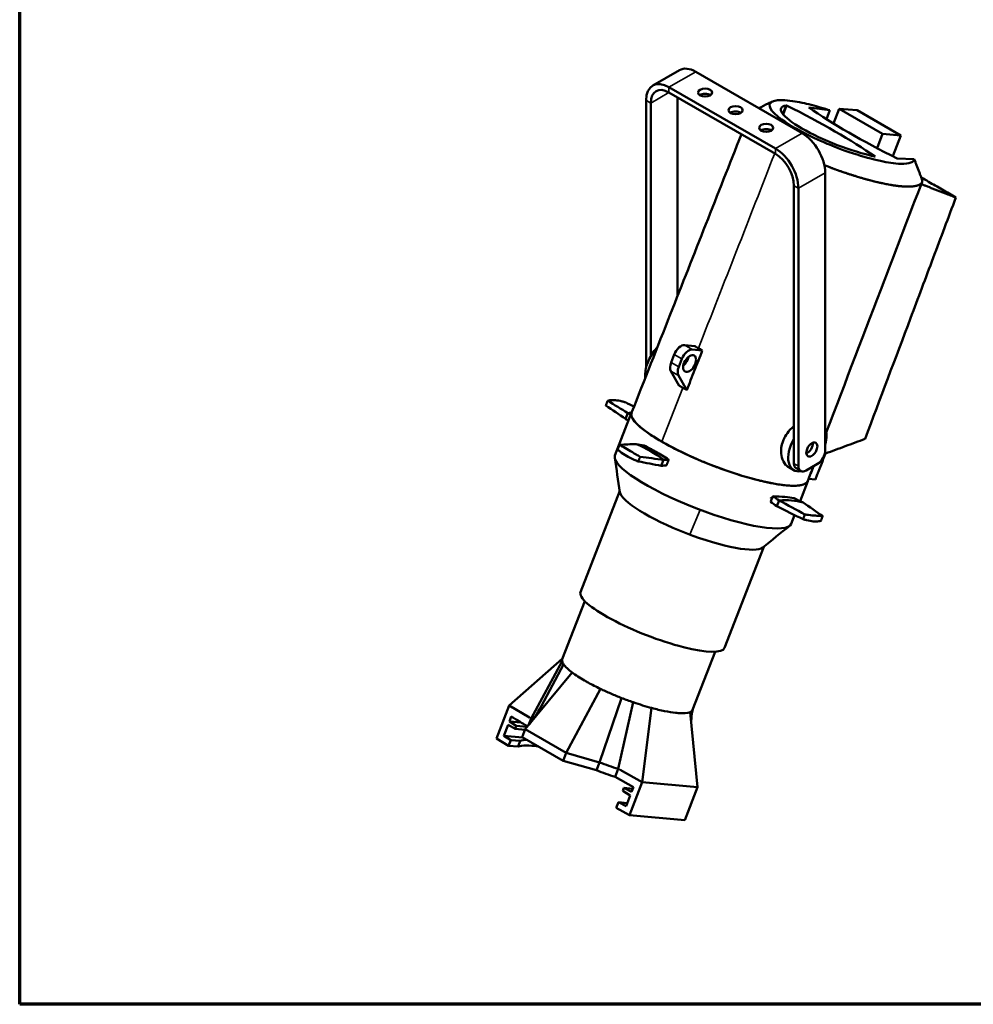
# Model space of a CAD drawing. Header units: millimetres. Extents: x 20 to 2980, y 20 to 2980.
# Tile 1 of 12: x 20 to 903, y 20 to 932. Entities that reach past the tile are written whole.
import ezdxf

# ---------------------------------------------------------------- set-up
doc = ezdxf.new("R2010")
doc.units = ezdxf.units.MM
for name, color, linetype, lineweight in [('Border (ISO)', 7, 'Continuous', 70), ('Visible (ISO)', 7, 'Continuous', 50), ('Visible Narrow (ISO)', 7, 'Continuous', 35)]:
    doc.layers.add(name, color=color, linetype=linetype, lineweight=lineweight)

# ---------------------------------------------------------------- blocks, each defined once
blk = doc.blocks.new('Borders Chauvet')
at = {"layer": 'Border (ISO)'}
for p, q in [((20, 20), (20, 2980)), ((2980, 20), (20, 20))]:
    blk.add_line(p, q, dxfattribs=at)

msp = doc.modelspace()

# ---------------------------------------------------------------- linework, layer by layer
at = {"layer": 'Visible (ISO)'}
for p, q in [((630.9, 885.24), (606.16, 870.95)), ((744.55, 826.8), (645.9, 883.75)), ((719.8, 812.51), (621.16, 869.46)), ((621.16, 864.56), (719.8, 807.61)), ((628.93, 675.61), (628.93, 860.07)), ((599.94, 857.22), (599.94, 609.91)), ((604.19, 620.16), (604.19, 854.77)), ((729.64, 852.49), (726.58, 844.59)), ((730.07, 852.48), (726.86, 844.23)), ((729.64, 852.49), (730.07, 852.48)), ((770.03, 848), (750.51, 850.65)), ((773.32, 835.86), (778.62, 849.53)), ((778.62, 849.53), (818.96, 826.23)), ((795.38, 848.03), (778.62, 849.53)), ((770.04, 848), (766.88, 839.86)), ((835.73, 824.74), (795.38, 848.03)), ((813.8, 812.93), (818.96, 826.23)), ((818.96, 826.23), (835.73, 824.74)), ((828.25, 805.46), (835.73, 824.74)), ((811.42, 805.28), (811.94, 805.21)), ((848.19, 802.88), (832.39, 803.38)), ((765.76, 532.86), (765.76, 790.06)), ((736.77, 778.22), (736.77, 521.02)), ((741.01, 518.57), (741.01, 775.77)), ((635.68, 630.53), (644.95, 629.7)), ((626.02, 621.96), (623.07, 614.36)), ((652.02, 625.61), (642.75, 626.44)), ((633.09, 617.88), (630.14, 610.28)), ((622.85, 606.55), (630.55, 592.92)), ((629.92, 602.46), (637.62, 588.84)), ((586.52, 567.99), (571.15, 528.39)), ((583.01, 567.61), (580.96, 562.14)), ((616.22, 524.21), (614.03, 518.79)), ((748.08, 514.49), (758.69, 520.62)), ((736.73, 514.69), (732.08, 517.37)), ((738.84, 516.45), (743.08, 514)), ((749.61, 504.55), (742.45, 486.1)), ((750.4, 506.6), (756.71, 506.1)), ((575.54, 495.48), (539.21, 401.82)), ((715.43, 488.53), (715.71, 489.26)), ((715.43, 488.53), (716.32, 488.01)), ((715.71, 489.26), (716.62, 488.73)), ((721.04, 481.24), (723.23, 486.7)), ((737.43, 473.14), (734.3, 465.09)), ((708.86, 443.75), (672.52, 350.1)), ((522.34, 339.7), (543.18, 393.41)), ((643.07, 292.86), (663.91, 346.57)), ((473.3, 296.78), (522.2, 339.96)), ((493.53, 284.63), (522.23, 337.77)), ((503.12, 296.6), (523.59, 334.87)), ((488.02, 274.8), (531.57, 327.27)), ((526.05, 252.85), (557.68, 312.18)), ((556.92, 244.11), (577.32, 303.7)), ((461.45, 266.24), (473.3, 296.78)), ((473.3, 296.78), (492.06, 285.52)), ((574.19, 238.07), (588.13, 299.72)), ((596.34, 225.75), (605.1, 294.45)), ((473.39, 281.99), (475.16, 286.56)), ((491.2, 278.64), (493.53, 284.63)), ((647.65, 221.16), (640.65, 290.69)), ((468.27, 268.79), (472.15, 278.81)), ((472.15, 278.81), (478.66, 275.19)), ((473.39, 281.99), (484.4, 281)), ((479.72, 277.92), (473.39, 281.99)), ((478.66, 275.19), (479.72, 277.92)), ((478.66, 275.19), (487.85, 274.36)), ((479.72, 277.92), (489.86, 277.01)), ((485.15, 267.41), (488.02, 274.8)), ((488.02, 274.8), (526.05, 252.85)), ((461.45, 266.24), (472.59, 259.55)), ((485.43, 267.25), (468.27, 268.79)), ((474.59, 264.71), (468.27, 268.79)), ((472.59, 259.55), (474.59, 264.71)), ((483.39, 263.92), (474.59, 264.71)), ((485.15, 267.41), (523.18, 245.46)), ((481.39, 258.76), (472.59, 259.55)), ((483.39, 263.92), (481.39, 258.76)), ((523.18, 245.46), (526.05, 252.85)), ((526.05, 252.85), (556.92, 244.11)), ((523.18, 245.46), (554.05, 236.72)), ((554.05, 236.72), (556.92, 244.11)), ((562.34, 242.1), (562.34, 242.1)), ((571.32, 230.68), (574.19, 238.07)), ((572.65, 238.56), (572.65, 238.56)), ((575.8, 237.17), (596.34, 225.75)), ((571.32, 230.68), (588.3, 221.24)), ((579.42, 220.36), (578.36, 217.62)), ((586.53, 216.68), (579.42, 220.36)), ((587.67, 219.62), (579.42, 220.36)), ((584.49, 195.2), (596.34, 225.75)), ((588.3, 221.24), (586.53, 216.68)), ((596.34, 225.75), (647.65, 221.16)), ((635.8, 190.62), (647.65, 221.16)), ((578.36, 217.62), (585.29, 213.49)), ((585.29, 213.49), (581.39, 203.43)), ((574.29, 207.13), (572.29, 201.99)), ((584.49, 195.2), (572.29, 201.99)), ((581.39, 203.43), (574.29, 207.13)), ((574.29, 207.13), (582.54, 206.4)), ((635.8, 190.62), (584.49, 195.2))]:
    msp.add_line(p, q, dxfattribs=at)
for centre, major_axis, ratio, start_param, end_param in [((645.9, 859.26), (-15, 25.98), 0.57735, 5.497787, 6.283185), ((621.16, 844.97), (-15, 25.98), 0.57735, 5.497787, 7.068583), ((621.16, 844.97), (-12, 20.78), 0.57735, 5.497787, 7.068583), ((654.57, 859.56), (-6.5, 0), 0.57735, 3.852754, 5.572024), ((781.23, 827.93), (-56.32, 21.85), 0.211325, 5.944646, 8.499489), ((608.68, 843.34), (-252.95, 98.14), 0.211325, 3.865439, 4.29551), ((953.78, 812.52), (-252.95, 98.14), 0.211325, 0.723846, 1.153918), ((682.85, 843.23), (-6.5, 0), 0.57735, 3.852754, 5.572024), ((711.14, 826.9), (-6.5, 0), 0.57735, 3.852754, 5.572024), ((744.55, 802.31), (-15, 25.98), 0.57735, 3.926991, 5.497787), ((719.8, 788.02), (-15, 25.98), 0.57735, 3.926991, 5.497787), ((719.8, 788.02), (12, -20.78), 0.57735, 0.785398, 2.356194), ((632.15, 621.41), (5, 8.66), 0.57735, 0.261799, 1.832596), ((616.65, 612.88), (12.5, 21.65), 0.57735, 1.155137, 2.49255), ((639.22, 617.33), (5, 8.66), 0.57735, 0.261799, 1.832596), ((629.2, 613.81), (-5, -8.66), 0.57735, 4.974188, 5.955045), ((633.18, 617.55), (-4.25, -7.36), 0.57735, 0.982505, 2.159087), ((636.27, 609.73), (-5, -8.66), 0.57735, 4.974188, 5.955045), ((710, 660.77), (679.74, -453.38), 0.188456, 4.620695, 4.64794), ((625.61, 355.82), (685.35, -457.12), 0.188456, 1.757547, 1.784596), ((645.94, 368.91), (887.82, -462.93), 0.156621, 1.716498, 1.725347), ((668.09, 536.34), (-81.58, 31.65), 0.211325, 6.271252, 9.187933), ((536.97, 419.46), (81.25, 140.73), 0.57735, 0.340395, 0.373124), ((471.01, 448.37), (-683.58, 346.2), 0.205236, 4.648148, 4.652261), ((297.86, 570.53), (715.87, -477.48), 0.188456, 1.289535, 1.289537), ((846.99, 603.58), (-710.46, 359.82), 0.205236, 1.292723, 1.292725), ((603.78, 725.34), (-679.37, 344.07), 0.205236, 1.640953, 1.645001), ((749.23, 536.34), (12.5, 21.65), 0.57735, 5.135046, 5.860528), ((592.74, 394.32), (566.9, 26.96), 0.254672, 1.562153, 1.589316), ((722.72, 357.85), (-647.22, 111.29), 0.245145, 4.959646, 4.959648), ((502.43, 398.7), (-618.89, 106.42), 0.245145, 4.599266, 4.611418), ((546.36, 384.43), (14.46, 161.86), 0.788675, 5.820982, 6.042972), ((749.23, 536.34), (-12.5, -21.65), 0.57735, 4.709516, 6.746202), ((749.14, 536.33), (3.62, 6.28), 0.57735, 3.766709, 5.658069), ((758.69, 528.78), (5, 8.66), 0.57735, 3.926991, 5.497787), ((652.73, 496.74), (81.58, -31.65), 0.211325, 3.141593, 6.283185), ((759.21, 650.25), (799.3, -124.86), 0.190466, 4.532316, 4.559562), ((671.51, 359.09), (805.91, -125.9), 0.190466, 1.669169, 1.696218), ((524.84, 375.93), (-393.44, -53.45), 0.35303, 4.418201, 4.430326), ((288.75, 422.22), (841.79, -131.5), 0.190466, 1.201157, 1.201158), ((743.84, 525.11), (-5, -8.66), 0.57735, 5.497787, 6.283185), ((654.61, 663.27), (-391.02, -53.12), 0.35303, 1.419018, 1.431289), ((792.86, 672.11), (-408.91, -55.55), 0.35303, 1.070788, 1.070789), ((748.08, 522.66), (-5, -8.66), 0.57735, 5.497787, 7.068583), ((668.09, 536.34), (81.58, -31.65), 0.211325, 6.197574, 6.267327), ((642.53, 470.46), (66.66, -25.86), 0.211325, 3.261885, 6.162253), ((819.9, 601.65), (478.55, -333.4), 0.266346, 4.679091, 4.691335), ((663.21, 523.75), (81.58, -31.65), 0.211325, 5.49058, 5.507575), ((687.35, 324.66), (475.6, -331.35), 0.266346, 1.680028, 1.692179), ((677.12, 338.55), (81.25, 140.73), 0.57735, 0.150475, 0.372465), ((515.82, 440.02), (497.37, -346.51), 0.266346, 1.331797, 1.331799), ((568.64, 390.34), (-885.85, 467.95), 0.157775, 4.593581, 4.620744), ((742.72, 308.71), (681.64, -351.14), 0.206673, 1.673136, 1.685261), ((587.99, 400.93), (-687.75, 451.03), 0.1911, 4.581108, 4.608157), ((916.74, 188.79), (-718.38, 471.11), 0.1911, 5.076168, 5.076169), ((1078.36, 471.87), (-932.94, 492.83), 0.157775, 1.262339, 1.26234), ((652.64, 695.33), (-893.17, 471.82), 0.157775, 1.730351, 1.757482), ((605.87, 375.96), (-66.66, 25.86), 0.211325, 0, 3.141593), ((560.48, 258.97), (-66.85, 25.94), 0.211325, 0.019295, 0.187638), ((549.97, 231.91), (70.25, -29.03), 0.226342, 2.696022, 2.897381), ((548.62, 228.43), (-70.85, 27.49), 0.211325, 5.548037, 6.034047), ((560.48, 258.97), (66.85, -25.94), 0.211325, 4.741186, 5.000062), ((557.61, 251.58), (66.85, -25.94), 0.211325, 4.741186, 5.000062)]:
    msp.add_ellipse(centre, major_axis=major_axis, ratio=ratio, start_param=start_param, end_param=end_param, dxfattribs=at)
for centre, major_axis in [((654.57, 864.46), (-6.5, 0)), ((682.85, 848.13), (-6.5, 0)), ((711.14, 831.8), (-6.5, 0)), ((640.25, 613.47), (4.25, 7.36)), ((753.38, 533.88), (3.62, 6.28))]:
    msp.add_ellipse(centre, major_axis=major_axis, ratio=0.57735, dxfattribs=at)
for points, knots in [([(848.19, 802.88), (848.18, 802.42), (847.88, 801.56), (846.91, 800.52), (846.32, 800.03), (842.99, 798.7), (839.81, 798.33), (830.09, 798.64), (823.5, 799.68), (809.31, 802.75), (800.82, 805.1), (781.31, 811.52), (772.66, 815), (759.16, 820.64), (751.99, 824.05), (739.87, 830.31), (734.23, 833.58), (726.29, 838.82), (721.53, 842.17), (715.82, 848.15), (713.77, 851.07), (714.81, 855.32), (716.88, 856.57), (723.58, 857.59), (728.36, 857.61), (741.42, 855.74), (747.31, 854.44), (756.17, 852.19), (758.96, 851.4), (764.11, 849.89), (768.04, 848.67), (770.04, 848)], [-17.303126, -17.303126, -17.303126, -17.303126, -16.703393, -16.703393, -16.288158, -16.288158, -15.491308, -15.491308, -14.442726, -14.442726, -13.239457, -13.239457, -11.782958, -11.782958, -9.362319, -9.362319, -6.742791, -6.742791, -4.927828, -4.927828, -3.678086, -3.678086, -2.679806, -2.679806, -1.809678, -1.809678, -1.096257, -1.096257, -0.64398, -0.64398, -0.000634, -0.000634, -0.000634, -0.000634]), ([(704.45, 849.95), (707.18, 851.44), (710.04, 853), (714.38, 855.07), (715.84, 855.71), (717.31, 856.3)], [0.808983, 0.808983, 0.808983, 0.808983, 1.77298, 1.77298, 2.252401, 2.252401, 2.252401, 2.252401]), ([(586.53, 568.01), (598.48, 598.32), (610.42, 628.63), (644.29, 714.59), (666.22, 770.24), (688.15, 825.88)], [0, 0, 0, 0, 10, 10, 28.358139, 28.358139, 28.358139, 28.358139]), ([(848.19, 802.88), (848.39, 802.41), (848.56, 801.97), (848.89, 801.09), (849.06, 800.61), (849.66, 799), (849.72, 798.89), (851.14, 795.16), (851.91, 793.14), (853.06, 790.13), (853.43, 789.14), (854.51, 786.35), (854.66, 785.94), (854.94, 785.2)], [0.000088, 0.000088, 0.000088, 0.000088, 0.160497, 0.160497, 0.288767, 0.288767, 0.514413, 0.514413, 0.781167, 0.781167, 0.911829, 0.911829, 1.15073, 1.15073, 1.15073, 1.15073]), ([(764.93, 797.34), (765.47, 797.12), (766.02, 796.9), (766.56, 796.69), (767.22, 796.43), (767.88, 796.17), (768.55, 795.91), (768.92, 795.76), (769.3, 795.62), (769.67, 795.47), (769.72, 795.45), (769.77, 795.43), (769.82, 795.41), (769.86, 795.4), (769.9, 795.38), (769.94, 795.37), (770.88, 795.01), (771.82, 794.65), (772.76, 794.3), (772.8, 794.28), (772.84, 794.27), (772.88, 794.25), (773.43, 794.05), (773.98, 793.84), (774.53, 793.64), (774.8, 793.53), (775.08, 793.43), (775.36, 793.33), (775.64, 793.23), (775.92, 793.12), (776.2, 793.02), (776.25, 793), (776.29, 792.99), (776.33, 792.97), (777.44, 792.57), (778.54, 792.17), (779.65, 791.78), (779.85, 791.71), (780.05, 791.64), (780.25, 791.57), (780.97, 791.31), (781.7, 791.05), (782.42, 790.8), (783, 790.6), (783.57, 790.41), (784.14, 790.21), (785.04, 789.9), (785.93, 789.6), (786.82, 789.31), (786.87, 789.29), (786.92, 789.27), (786.97, 789.25), (787.32, 789.14), (787.67, 789.02), (788.01, 788.91), (788.93, 788.61), (789.84, 788.31), (790.74, 788.02), (791.11, 787.9), (791.48, 787.78), (791.85, 787.66), (792.3, 787.52), (792.75, 787.38), (793.2, 787.24), (793.26, 787.22), (793.33, 787.2), (793.39, 787.18), (793.9, 787.02), (794.4, 786.87), (794.9, 786.71), (794.95, 786.7), (795, 786.68), (795.06, 786.66), (795.26, 786.6), (795.46, 786.54), (795.65, 786.48), (796.4, 786.25), (797.14, 786.03), (797.88, 785.81), (798.39, 785.66), (798.9, 785.51), (799.41, 785.36), (799.44, 785.35), (799.46, 785.34), (799.49, 785.34), (800.5, 785.04), (801.51, 784.75), (802.52, 784.47), (802.58, 784.45), (802.64, 784.43), (802.7, 784.42), (802.84, 784.38), (802.98, 784.34), (803.11, 784.3), (803.46, 784.2), (803.8, 784.11), (804.14, 784.02), (804.19, 784), (804.23, 783.99), (804.28, 783.98), (804.56, 783.9), (804.84, 783.82), (805.12, 783.75), (805.67, 783.6), (806.21, 783.45), (806.75, 783.31), (806.86, 783.28), (806.96, 783.25), (807.06, 783.23), (808.46, 782.86), (809.84, 782.5), (811.21, 782.16), (811.29, 782.14), (811.38, 782.12), (811.47, 782.1), (812.25, 781.91), (813.02, 781.72), (813.79, 781.54), (814.36, 781.4), (814.93, 781.27), (815.5, 781.14), (816.64, 780.88), (817.76, 780.63), (818.87, 780.4), (820.33, 780.09), (821.75, 779.8), (823.15, 779.54), (824.05, 779.37), (824.93, 779.21), (825.8, 779.05), (825.9, 779.04), (826.01, 779.02), (826.11, 779), (826.32, 778.96), (826.53, 778.93), (826.74, 778.89), (827.14, 778.83), (827.54, 778.76), (827.94, 778.7), (828.34, 778.63), (828.73, 778.57), (829.12, 778.52), (829.5, 778.46), (829.88, 778.4), (830.26, 778.35), (830.64, 778.29), (831.01, 778.24), (831.37, 778.2), (831.71, 778.15), (832.04, 778.11), (832.37, 778.07), (832.42, 778.06), (832.47, 778.05), (832.53, 778.05), (832.93, 778), (833.33, 777.95), (833.73, 777.91), (834.13, 777.86), (834.54, 777.82), (834.94, 777.78), (835.04, 777.76), (835.14, 777.75), (835.24, 777.74), (835.64, 777.7), (836.05, 777.67), (836.44, 777.63), (836.84, 777.6), (837.23, 777.57), (837.62, 777.54), (837.68, 777.54), (837.73, 777.53), (837.79, 777.53), (837.85, 777.52), (837.9, 777.52), (837.96, 777.52), (838.35, 777.49), (838.73, 777.47), (839.11, 777.45), (839.48, 777.43), (839.85, 777.41), (840.22, 777.4), (840.58, 777.38), (840.94, 777.37), (841.29, 777.36), (841.62, 777.36), (841.94, 777.35), (842.26, 777.35), (842.28, 777.35), (842.3, 777.35), (842.32, 777.35), (842.42, 777.35), (842.51, 777.35), (842.6, 777.35), (842.7, 777.35), (842.79, 777.35), (842.88, 777.35), (843.17, 777.35), (843.45, 777.36), (843.73, 777.36), (844, 777.37), (844.27, 777.38), (844.53, 777.39), (844.72, 777.39), (844.91, 777.4), (845.09, 777.41), (845.22, 777.42), (845.35, 777.43), (845.48, 777.43), (845.69, 777.45), (845.89, 777.46), (846.1, 777.48), (846.29, 777.49), (846.48, 777.51), (846.67, 777.53), (846.72, 777.53), (846.76, 777.54), (846.8, 777.54), (846.91, 777.55), (847.02, 777.56), (847.13, 777.58), (847.18, 777.58), (847.23, 777.59), (847.28, 777.59), (847.53, 777.62), (847.78, 777.65), (848.02, 777.69), (848.07, 777.7), (848.12, 777.7), (848.16, 777.71), (848.3, 777.73), (848.44, 777.75), (848.58, 777.78), (848.68, 777.79), (848.78, 777.81), (848.88, 777.83), (848.91, 777.83), (848.95, 777.84), (848.98, 777.85), (849.05, 777.86), (849.13, 777.87), (849.2, 777.89), (849.34, 777.91), (849.47, 777.94), (849.6, 777.97), (849.68, 777.99), (849.76, 778), (849.84, 778.02), (849.98, 778.05), (850.11, 778.09), (850.25, 778.12), (850.28, 778.13), (850.31, 778.14), (850.34, 778.14), (850.44, 778.17), (850.54, 778.2), (850.64, 778.23), (850.88, 778.29), (851.11, 778.36), (851.34, 778.44), (851.36, 778.45), (851.38, 778.45), (851.4, 778.46), (851.59, 778.52), (851.77, 778.59), (851.94, 778.66), (851.99, 778.68), (852.05, 778.7), (852.1, 778.72), (852.25, 778.78), (852.39, 778.84), (852.52, 778.91), (852.58, 778.93), (852.63, 778.96), (852.68, 778.98), (852.83, 779.05), (852.97, 779.13), (853.1, 779.2), (853.17, 779.24), (853.23, 779.27), (853.29, 779.31), (853.31, 779.32), (853.33, 779.33), (853.35, 779.34), (853.48, 779.42), (853.61, 779.5), (853.73, 779.59), (853.74, 779.6), (853.76, 779.61), (853.77, 779.62), (853.77, 779.62), (853.78, 779.63), (853.78, 779.63), (853.87, 779.69), (853.96, 779.76), (854.04, 779.82), (854.08, 779.85), (854.12, 779.89), (854.15, 779.92), (854.22, 779.97), (854.27, 780.02), (854.33, 780.07), (854.37, 780.11), (854.41, 780.15), (854.45, 780.19), (854.5, 780.23), (854.54, 780.28), (854.58, 780.32), (854.59, 780.33), (854.59, 780.33), (854.59, 780.33), (854.62, 780.36), (854.64, 780.38), (854.66, 780.41), (854.68, 780.43), (854.7, 780.45), (854.72, 780.48), (854.75, 780.51), (854.78, 780.55), (854.81, 780.59), (854.84, 780.62), (854.86, 780.65), (854.89, 780.68), (854.9, 780.69), (854.91, 780.71), (854.92, 780.72), (854.93, 780.74), (854.94, 780.76), (854.96, 780.77), (854.96, 780.77), (854.96, 780.78), (854.96, 780.78), (854.97, 780.79), (854.98, 780.8), (854.99, 780.82), (854.99, 780.82), (854.99, 780.82), (854.99, 780.82), (855, 780.83), (855.01, 780.84), (855.02, 780.86), (855.02, 780.86), (855.02, 780.86), (855.02, 780.86), (855.03, 780.87), (855.04, 780.88), (855.04, 780.89), (855.05, 780.91), (855.06, 780.92), (855.07, 780.94), (855.08, 780.95), (855.09, 780.97), (855.1, 780.98), (855.11, 780.99), (855.11, 780.99), (855.11, 781), (855.12, 781), (855.12, 781.01), (855.12, 781.01), (855.14, 781.03), (855.15, 781.06), (855.17, 781.08), (855.18, 781.1), (855.2, 781.13), (855.21, 781.15), (855.23, 781.18), (855.24, 781.2), (855.26, 781.23), (855.26, 781.24), (855.26, 781.24), (855.27, 781.25), (855.28, 781.27), (855.29, 781.29), (855.3, 781.31), (855.31, 781.32), (855.31, 781.33), (855.32, 781.34), (855.33, 781.36), (855.33, 781.37), (855.34, 781.38), (855.35, 781.41), (855.37, 781.44), (855.38, 781.47), (855.39, 781.49), (855.41, 781.52), (855.42, 781.55), (855.43, 781.58), (855.44, 781.61), (855.46, 781.65), (855.46, 781.65), (855.46, 781.66), (855.46, 781.66), (855.47, 781.68), (855.48, 781.7), (855.48, 781.72), (855.49, 781.74), (855.5, 781.76), (855.5, 781.77), (855.51, 781.79), (855.51, 781.81), (855.52, 781.84), (855.53, 781.86), (855.54, 781.89), (855.54, 781.92), (855.55, 781.94), (855.56, 781.97), (855.56, 781.99), (855.57, 782.01), (855.57, 782.04), (855.58, 782.06), (855.58, 782.06), (855.58, 782.07), (855.58, 782.07), (855.58, 782.09), (855.59, 782.1), (855.59, 782.12), (855.6, 782.15), (855.6, 782.19), (855.61, 782.23), (855.62, 782.26), (855.62, 782.28), (855.62, 782.31), (855.63, 782.33), (855.63, 782.35), (855.63, 782.38), (855.63, 782.38), (855.63, 782.39), (855.63, 782.39), (855.63, 782.39), (855.64, 782.39), (855.64, 782.4), (855.64, 782.42), (855.64, 782.44), (855.64, 782.47), (855.65, 782.49), (855.65, 782.52), (855.65, 782.55), (855.66, 782.58), (855.66, 782.61), (855.66, 782.65), (855.66, 782.67), (855.67, 782.69), (855.67, 782.71), (855.67, 782.73), (855.67, 782.76), (855.68, 782.78), (855.68, 782.81), (855.68, 782.83), (855.68, 782.86), (855.68, 782.86), (855.68, 782.86), (855.68, 782.87)], [5.02228, 5.02228, 5.02228, 5.02228, 5.198647, 5.198647, 5.198647, 5.412209, 5.412209, 5.412209, 5.53281, 5.53281, 5.53281, 5.549388, 5.549388, 5.549388, 5.562185, 5.562185, 5.562185, 5.863571, 5.863571, 5.863571, 5.87665, 5.87665, 5.87665, 6.052741, 6.052741, 6.052741, 6.14193, 6.14193, 6.14193, 6.231917, 6.231917, 6.231917, 6.246046, 6.246046, 6.246046, 6.600602, 6.600602, 6.600602, 6.664684, 6.664684, 6.664684, 6.898034, 6.898034, 6.898034, 7.083107, 7.083107, 7.083107, 7.371295, 7.371295, 7.371295, 7.388353, 7.388353, 7.388353, 7.500733, 7.500733, 7.500733, 7.797235, 7.797235, 7.797235, 7.918423, 7.918423, 7.918423, 8.065266, 8.065266, 8.065266, 8.087159, 8.087159, 8.087159, 8.252555, 8.252555, 8.252555, 8.269911, 8.269911, 8.269911, 8.335985, 8.335985, 8.335985, 8.583091, 8.583091, 8.583091, 8.753696, 8.753696, 8.753696, 8.762644, 8.762644, 8.762644, 9.10412, 9.10412, 9.10412, 9.124818, 9.124818, 9.124818, 9.17226, 9.17226, 9.17226, 9.2891, 9.2891, 9.2891, 9.305803, 9.305803, 9.305803, 9.401737, 9.401737, 9.401737, 9.590655, 9.590655, 9.590655, 9.626737, 9.626737, 9.626737, 10.115076, 10.115076, 10.115076, 10.14619, 10.14619, 10.14619, 10.426545, 10.426545, 10.426545, 10.636366, 10.636366, 10.636366, 11.059346, 11.059346, 11.059346, 11.615583, 11.615583, 11.615583, 11.974502, 11.974502, 11.974502, 12.017946, 12.017946, 12.017946, 12.1043, 12.1043, 12.1043, 12.273785, 12.273785, 12.273785, 12.441239, 12.441239, 12.441239, 12.607399, 12.607399, 12.607399, 12.77143, 12.77143, 12.77143, 12.921349, 12.921349, 12.921349, 12.945012, 12.945012, 12.945012, 13.129674, 13.129674, 13.129674, 13.320371, 13.320371, 13.320371, 13.368301, 13.368301, 13.368301, 13.564211, 13.564211, 13.564211, 13.760121, 13.760121, 13.760121, 13.789992, 13.789992, 13.789992, 13.818288, 13.818288, 13.818288, 14.016832, 14.016832, 14.016832, 14.215376, 14.215376, 14.215376, 14.412352, 14.412352, 14.412352, 14.596885, 14.596885, 14.596885, 14.609328, 14.609328, 14.609328, 14.664364, 14.664364, 14.664364, 14.719275, 14.719275, 14.719275, 14.889346, 14.889346, 14.889346, 15.053674, 15.053674, 15.053674, 15.174404, 15.174404, 15.174404, 15.258651, 15.258651, 15.258651, 15.395586, 15.395586, 15.395586, 15.527763, 15.527763, 15.527763, 15.556235, 15.556235, 15.556235, 15.634273, 15.634273, 15.634273, 15.67005, 15.67005, 15.67005, 15.851912, 15.851912, 15.851912, 15.888063, 15.888063, 15.888063, 15.994914, 15.994914, 15.994914, 16.073013, 16.073013, 16.073013, 16.100378, 16.100378, 16.100378, 16.159334, 16.159334, 16.159334, 16.269795, 16.269795, 16.269795, 16.336219, 16.336219, 16.336219, 16.455251, 16.455251, 16.455251, 16.483761, 16.483761, 16.483761, 16.574433, 16.574433, 16.574433, 16.79507, 16.79507, 16.79507, 16.816279, 16.816279, 16.816279, 17.000524, 17.000524, 17.000524, 17.058566, 17.058566, 17.058566, 17.214679, 17.214679, 17.214679, 17.275673, 17.275673, 17.275673, 17.447687, 17.447687, 17.447687, 17.527654, 17.527654, 17.527654, 17.55382, 17.55382, 17.55382, 17.728022, 17.728022, 17.728022, 17.749193, 17.749193, 17.749193, 17.756168, 17.756168, 17.756168, 17.884657, 17.884657, 17.884657, 17.94763, 17.94763, 17.94763, 18.046299, 18.046299, 18.046299, 18.11717, 18.11717, 18.11717, 18.20019, 18.20019, 18.20019, 18.205192, 18.205192, 18.205192, 18.251409, 18.251409, 18.251409, 18.290172, 18.290172, 18.290172, 18.354462, 18.354462, 18.354462, 18.407704, 18.407704, 18.407704, 18.431765, 18.431765, 18.431765, 18.460383, 18.460383, 18.460383, 18.464428, 18.464428, 18.464428, 18.485131, 18.485131, 18.485131, 18.487529, 18.487529, 18.487529, 18.508651, 18.508651, 18.508651, 18.511888, 18.511888, 18.511888, 18.528454, 18.528454, 18.528454, 18.552245, 18.552245, 18.552245, 18.57695, 18.57695, 18.57695, 18.588118, 18.588118, 18.588118, 18.593812, 18.593812, 18.593812, 18.632101, 18.632101, 18.632101, 18.671245, 18.671245, 18.671245, 18.711708, 18.711708, 18.711708, 18.72447, 18.72447, 18.72447, 18.754006, 18.754006, 18.754006, 18.77335, 18.77335, 18.77335, 18.792715, 18.792715, 18.792715, 18.836228, 18.836228, 18.836228, 18.881012, 18.881012, 18.881012, 18.92752, 18.92752, 18.92752, 18.934574, 18.934574, 18.934574, 18.965139, 18.965139, 18.965139, 18.987373, 18.987373, 18.987373, 19.018537, 19.018537, 19.018537, 19.058104, 19.058104, 19.058104, 19.096417, 19.096417, 19.096417, 19.127254, 19.127254, 19.127254, 19.13473, 19.13473, 19.13473, 19.156652, 19.156652, 19.156652, 19.21342, 19.21342, 19.21342, 19.249887, 19.249887, 19.249887, 19.284802, 19.284802, 19.284802, 19.292845, 19.292845, 19.292845, 19.295055, 19.295055, 19.295055, 19.333386, 19.333386, 19.333386, 19.378843, 19.378843, 19.378843, 19.436251, 19.436251, 19.436251, 19.471656, 19.471656, 19.471656, 19.516527, 19.516527, 19.516527, 19.556456, 19.556456, 19.556456, 19.561365, 19.561365, 19.561365, 19.561365]), ([(854.73, 785.76), (856.95, 784.47), (859.17, 783.19), (865.63, 779.46), (869.86, 777.02), (876.21, 773.35), (878.33, 772.13), (882.56, 769.68), (884.68, 768.46), (886.8, 767.24)], [19.229379, 19.229379, 19.229379, 19.229379, 21.832331, 21.832331, 26.796262, 26.796262, 29.277261, 29.277261, 31.758381, 31.758381, 31.758381, 31.758381]), ([(854.94, 785.2), (855.05, 784.82), (855.19, 784.39), (855.44, 783.6), (855.56, 783.24), (855.68, 782.87)], [0.0000135, 0.0000135, 0.0000135, 0.0000135, 0.1248357, 0.1248357, 0.2487112, 0.2487112, 0.2487112, 0.2487112]), ([(855.45, 781.64), (843.84, 751.31), (832.23, 720.98), (802.66, 643.75), (784.59, 596.45), (766.71, 549.48)], [0, 0, 0, 0, 10.00002, 10.00002, 25.434291, 25.434291, 25.434291, 25.434291]), ([(886.8, 767.24), (885.17, 767.87), (883.54, 768.5), (880.27, 769.77), (878.64, 770.4), (873.74, 772.3), (870.48, 773.56), (866.15, 775.24), (865.08, 775.65), (863.22, 776.37), (862.42, 776.68), (860.75, 777.33), (860.35, 777.48), (858.21, 778.31), (857.98, 778.4), (856.66, 778.91), (856.23, 779.08), (855.55, 779.34), (855.35, 779.42), (854.97, 779.56), (854.83, 779.62), (854.7, 779.67)], [-0.5346301, -0.5346301, -0.5346301, -0.5346301, -0.4752139, -0.4752139, -0.415755, -0.415755, -0.29691, -0.29691, -0.2581122, -0.2581122, -0.2290108, -0.2290108, -0.1973538, -0.1973538, -0.1016961, -0.1016961, -0.0499329, -0.0499329, -0.0254751, -0.0254751, -0.0134314, -0.0134314, -0.0134314, -0.0134314]), ([(886.8, 767.24), (883.3, 757.93), (879.79, 748.61), (872.79, 729.98), (869.29, 720.67), (858.78, 692.73), (851.78, 674.1), (830.77, 618.21), (816.76, 580.96), (802.75, 543.7)], [0.000001, 0.000001, 0.000001, 0.000001, 3.064133, 3.064133, 6.128194, 6.128194, 12.256323, 12.256323, 24.512645, 24.512645, 24.512645, 24.512645]), ([(644.95, 629.7), (645.51, 629.36), (646.08, 629.02), (647.23, 628.34), (647.81, 628), (648.4, 627.66)], [-0.5003376, -0.5003376, -0.5003376, -0.5003376, -0.2501154, -0.2501154, -0.000001, -0.000001, -0.000001, -0.000001]), ([(652.02, 625.61), (649.62, 619.49), (647.22, 613.36), (642.42, 601.1), (640.02, 594.97), (637.62, 588.84)], [-4.036794, -4.036794, -4.036794, -4.036794, -2.018406, -2.018406, -0.000025, -0.000025, -0.000025, -0.000025]), ([(648.4, 627.66), (648.99, 627.32), (649.59, 626.98), (650.79, 626.3), (651.4, 625.96), (652.02, 625.61)], [0.000001, 0.000001, 0.000001, 0.000001, 0.2501154, 0.2501154, 0.5003379, 0.5003379, 0.5003379, 0.5003379]), ([(634.03, 590.98), (633.44, 591.32), (632.86, 591.65), (631.7, 592.3), (631.12, 592.62), (630.55, 592.92)], [-0.5002321, -0.5002321, -0.5002321, -0.5002321, -0.2501608, -0.2501608, -0.0000176, -0.0000176, -0.0000176, -0.0000176]), ([(637.62, 588.84), (637.02, 589.21), (636.41, 589.58), (635.22, 590.29), (634.62, 590.64), (634.03, 590.98)], [0.0000177, 0.0000177, 0.0000177, 0.0000177, 0.2501906, 0.2501906, 0.5002318, 0.5002318, 0.5002318, 0.5002318]), ([(580.91, 577.57), (579.8, 577.91), (578.71, 578.21), (575.41, 579.02), (573.33, 579.38), (569.64, 579.71), (567.91, 579.69), (565.67, 579.37), (565, 579.22), (564.38, 579.03)], [-8.533009, -8.533009, -8.533009, -8.533009, -8.116203, -8.116203, -7.213423, -7.213423, -6.310643, -6.310643, -5.885131, -5.885131, -5.885131, -5.885131]), ([(614.51, 541.12), (614.11, 541.35), (612.93, 542.04), (607.81, 545.08), (601.24, 549.39), (594.66, 554.51), (590.48, 558.46), (588.37, 561.13), (586.68, 563.9), (586.1, 565.84), (586.33, 567.43), (586.47, 567.87), (586.53, 568.01)], [19.766945, 19.766945, 19.766945, 19.766945, 19.943573, 20.290072, 22.103532, 23.324317, 24.615763, 25.700752, 26.022434, 27.634721, 28.090053, 28.317302, 28.317302, 28.317302, 28.317302]), ([(736.77, 555.35), (735.5, 554.33), (734.29, 553.19), (731.45, 550.14), (729.95, 548.12), (727.95, 544.62), (727.3, 543.24), (726.76, 541.84)], [6.198328, 6.198328, 6.198328, 6.198328, 6.705046, 6.705046, 7.457035, 7.457035, 7.919362, 7.919362, 7.919362, 7.919362]), ([(575.37, 538.17), (576.15, 537.71), (576.98, 537.23), (579.72, 535.64), (581.76, 534.46), (586.02, 532), (588.37, 530.65), (592.04, 528.53), (593.25, 527.84), (594.49, 527.13)], [-8.533009, -8.533009, -8.533009, -8.533009, -8.116203, -8.116203, -7.213423, -7.213423, -6.310643, -6.310643, -5.885131, -5.885131, -5.885131, -5.885131]), ([(614.51, 541.12), (614.91, 540.89), (616.11, 540.21), (621.58, 537.13), (630.25, 532.64), (642.24, 527.04), (652.75, 522.51), (660.79, 519.32), (669.83, 515.89), (677, 513.36), (684.04, 511.07), (686.8, 510.2), (691.43, 508.78), (695.43, 507.62), (701.05, 506.1), (704.96, 505.09), (712.31, 503.37), (719.6, 501.94), (725.92, 501.03), (729.95, 500.6), (732.69, 500.4), (735.21, 500.3), (736.77, 500.29), (737.64, 500.31), (738.61, 500.33), (740.17, 500.42), (741.45, 500.56), (742.34, 500.68), (742.78, 500.75), (743.28, 500.84), (743.56, 500.9), (743.97, 500.99), (744.5, 501.11), (745.17, 501.3), (745.58, 501.44), (745.8, 501.52), (745.82, 501.53)], [19.766945, 19.766945, 19.766945, 19.766945, 19.943573, 20.290072, 22.103532, 23.324317, 24.615763, 25.700753, 26.022434, 27.634722, 28.090053, 28.399719, 28.576252, 29.681579, 29.801897, 30.597832, 31.12216, 32.596292, 33.555126, 34.02018, 34.485235, 34.896102, 35.306969, 35.364797, 35.422625, 35.908309, 36.415289, 36.455675, 36.705595, 36.830555, 36.955514, 37.025823, 37.236748, 37.378574, 37.520399, 37.537244, 37.537244, 37.537244, 37.537244]), ([(726.76, 541.84), (726.55, 541.28), (726.35, 540.71), (725.52, 538.06), (725.14, 535.95), (724.85, 531.28), (725.11, 528.79), (726.44, 523.86), (727.64, 521.56), (730.05, 518.8), (731.02, 517.98), (732.07, 517.37)], [-7.918605, -7.918605, -7.918605, -7.918605, -7.734375, -7.734375, -7.05476, -7.05476, -6.200435, -6.200435, -5.192552, -5.192552, -4.616651, -4.616651, -4.616651, -4.616651]), ([(766.04, 530.16), (772.16, 532.42), (778.28, 534.67), (790.52, 539.19), (796.63, 541.44), (802.75, 543.7)], [-5.379548, -5.379548, -5.379548, -5.379548, -2.689775, -2.689775, -0.000001, -0.000001, -0.000001, -0.000001]), ([(592.66, 522.83), (591.38, 523.33), (590.14, 523.85), (586.32, 525.53), (583.92, 526.75), (579.66, 529.21), (577.67, 530.53), (575.08, 532.54), (574.31, 533.2), (573.59, 533.85)], [5.899158, 5.899158, 5.899158, 5.899158, 6.314405, 6.314405, 7.218001, 7.218001, 8.121597, 8.121597, 8.545551, 8.545551, 8.545551, 8.545551]), ([(598.21, 537.44), (601.64, 535.82), (605.27, 533.9), (612.75, 529.59), (616.74, 527.1), (620.86, 524.36)], [-9.695297, -9.695297, -9.695297, -9.695297, -8.11331, -8.11331, -6.521557, -6.521557, -6.521557, -6.521557]), ([(756.71, 506.1), (756.89, 506.57), (757.08, 507.05), (757.26, 507.52), (757.27, 507.55), (757.28, 507.57), (757.29, 507.6), (757.35, 507.76), (757.52, 508.18), (757.85, 509.03), (757.86, 509.06), (757.87, 509.08), (757.88, 509.11), (758.26, 510.09), (758.64, 511.08), (759.02, 512.06), (759.03, 512.08), (759.04, 512.1), (759.04, 512.12), (759.43, 513.11), (759.81, 514.1), (760.2, 515.1), (760.59, 516.11), (760.99, 517.12), (761.38, 518.13), (761.77, 519.14), (762.16, 520.15), (762.55, 521.16), (762.94, 522.17), (763.34, 523.18), (763.73, 524.19), (764.12, 525.21), (764.51, 526.21), (764.91, 527.22), (765.1, 527.73), (765.3, 528.24), (765.49, 528.74), (765.68, 529.21), (765.86, 529.69), (766.04, 530.16)], [-3.501461, -3.501461, -3.501461, -3.501461, -2.657555, -2.657555, -2.657555, -2.606031, -2.606031, -2.606031, -2.318942, -2.318942, -2.318942, -2.310454, -2.310454, -2.310454, -1.986158, -1.986158, -1.986158, -1.980337, -1.980337, -1.980337, -1.652777, -1.652777, -1.652777, -1.320104, -1.320104, -1.320104, -0.987502, -0.987502, -0.987502, -0.654868, -0.654868, -0.654868, -0.322217, -0.322217, -0.322217, -0.155849, -0.155849, -0.155849, -0.000001, -0.000001, -0.000001, -0.000001]), ([(745.9, 501.55), (746.23, 501.68), (746.92, 501.97), (747.76, 502.45), (748.37, 502.91), (748.64, 503.16), (748.75, 503.28)], [37.597164, 37.597164, 37.597164, 37.597164, 38.376428, 39.267914, 39.841496, 40.366721, 40.366721, 40.366721, 40.366721]), ([(748.8, 503.33), (748.91, 503.45), (749.03, 503.6), (749.22, 503.86), (749.38, 504.1), (749.5, 504.32), (749.55, 504.42)], [40.438283, 40.438283, 40.438283, 40.438283, 41.141428, 41.263696, 42.077569, 42.755982, 42.755982, 42.755982, 42.755982]), ([(717.37, 490.52), (721.44, 490.38), (725.12, 490.17), (731.6, 489.59), (734.5, 489.21), (736.96, 488.77)], [-9.695297, -9.695297, -9.695297, -9.695297, -8.11331, -8.11331, -6.521557, -6.521557, -6.521557, -6.521557]), ([(761.8, 467.79), (761.2, 467.61), (760.55, 467.47), (758.33, 467.14), (756.6, 467.13), (752.91, 467.46), (750.83, 467.81), (747.5, 468.63), (746.4, 468.94), (745.26, 469.29)], [5.899158, 5.899158, 5.899158, 5.899158, 6.314405, 6.314405, 7.218001, 7.218001, 8.121597, 8.121597, 8.545551, 8.545551, 8.545551, 8.545551]), ([(746.95, 473.66), (748.14, 473.51), (749.28, 473.37), (752.75, 472.97), (754.88, 472.75), (758.57, 472.43), (760.24, 472.3), (762.32, 472.21), (762.93, 472.19), (763.47, 472.19)], [-8.533009, -8.533009, -8.533009, -8.533009, -8.116203, -8.116203, -7.213423, -7.213423, -6.310643, -6.310643, -5.885131, -5.885131, -5.885131, -5.885131]), ([(523.59, 334.87), (523.23, 335.39), (522.93, 335.9), (522.48, 336.87), (522.32, 337.33), (522.23, 337.77)], [0, 0, 0, 0, 0.53614, 0.53614, 1.072288, 1.072288, 1.072288, 1.072288]), ([(531.57, 327.27), (529.7, 328.67), (528.08, 330.01), (525.4, 332.56), (524.35, 333.76), (523.59, 334.87)], [0, 0, 0, 0, 1.121813, 1.121813, 2.245921, 2.245921, 2.245921, 2.245921]), ([(557.68, 312.18), (553.68, 314.09), (549.89, 316.02), (545.21, 318.59), (544.07, 319.23), (540.76, 321.15), (538.7, 322.41), (534.88, 324.89), (533.14, 326.1), (531.57, 327.27)], [0, 0, 0, 0, 1.407718, 1.407718, 1.87648, 1.87648, 2.814348, 2.814348, 3.752301, 3.752301, 3.752301, 3.752301]), ([(577.32, 303.7), (573.94, 305.02), (570.58, 306.38), (563.99, 309.23), (560.78, 310.7), (557.68, 312.18)], [0, 0, 0, 0, 1.089664, 1.089664, 2.177339, 2.177339, 2.177339, 2.177339]), ([(588.13, 299.72), (586.34, 300.34), (584.53, 300.98), (580.92, 302.31), (579.12, 303), (577.32, 303.7)], [0, 0, 0, 0, 0.578841, 0.578841, 1.157669, 1.157669, 1.157669, 1.157669]), ([(605.1, 294.45), (602.39, 295.18), (599.6, 295.99), (593.92, 297.76), (591.04, 298.71), (588.13, 299.72)], [0, 0, 0, 0, 0.936075, 0.936075, 1.873298, 1.873298, 1.873298, 1.873298]), ([(640.65, 290.69), (638.33, 289.7), (634.54, 289.38), (628.78, 289.81), (628.04, 289.88), (624.21, 290.29), (620.77, 290.82), (613.31, 292.33), (609.31, 293.3), (605.1, 294.45)], [0, 0, 0, 0, 2.546961, 2.546961, 2.909701, 2.909701, 4.361958, 4.361958, 5.814464, 5.814464, 5.814464, 5.814464]), ([(643.07, 292.86), (642.94, 292.5), (642.73, 292.17), (642.02, 291.41), (641.41, 291.01), (640.65, 290.69)], [0.302758, 0.302758, 0.302758, 0.302758, 0.843897, 0.843897, 1.687201, 1.687201, 1.687201, 1.687201]), ([(490.25, 277.49), (487.81, 278.96), (485.36, 280.43), (480.33, 283.45), (477.74, 285), (475.16, 286.56)], [-2.23893, -2.23893, -2.23893, -2.23893, -1.149977, -1.149977, -0.000001, -0.000001, -0.000001, -0.000001])]:
    msp.add_open_spline(points, degree=3, knots=knots, dxfattribs=at)
for points, degree in [([(562.68, 574.72), (563.53, 576.88), (564.38, 579.03)], 2), ([(575.7, 494.45), (574.11, 505), (572.53, 515.54), (570.94, 526.09)], 3), ([(592.66, 522.83), (593.57, 524.99), (594.49, 527.13)], 2), ([(754.9, 518.43), (753.16, 513.87), (751.43, 509.31), (749.7, 504.76)], 3), ([(749.55, 504.42), (749.61, 504.54), (749.66, 504.65), (749.7, 504.76)], 3), ([(717.37, 490.52), (716.29, 487.94), (715.22, 485.36)], 2), ([(761.8, 467.79), (762.64, 469.99), (763.47, 472.19)], 2), ([(732.9, 463.24), (724.62, 456.52), (716.33, 449.81), (708.05, 443.09)], 3), ([(522.23, 337.77), (522.08, 338.48), (522.12, 339.12), (522.34, 339.7)], 3), ([(522.2, 339.96), (522.33, 340.07), (522.45, 340.18), (522.58, 340.3)], 3), ([(491.88, 279.45), (495.49, 283.81), (498.98, 288.87), (503.12, 296.6)], 3), ([(643.15, 293.05), (641.84, 287.45), (641.53, 281.92), (642.06, 276.67)], 3)]:
    msp.add_open_spline(points, degree=degree, dxfattribs=at)
for points, weights in [([(575.37, 538.17), (574.48, 536.01), (573.59, 533.85)], [1.0000000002, 1.00000000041, 1.0000000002]), ([(618.81, 519.19), (619.83, 521.77), (620.86, 524.36)], [0.999999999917, 0.999999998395, 0.999999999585]), ([(746.95, 473.66), (746.11, 471.47), (745.26, 469.29)], [1.00000000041, 1.00000000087, 1.00000000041])]:
    msp.add_rational_spline(points, weights, degree=2, dxfattribs=at)
at = {"layer": 'Visible Narrow (ISO)'}
for p, q in [((645.9, 883.75), (621.16, 869.46)), ((621.16, 869.06), (621.16, 864.97)), ((621.16, 864.56), (604.19, 854.77)), ((600.3, 857.01), (603.83, 854.97)), ((744.55, 826.8), (719.8, 812.51)), ((719.8, 812.1), (719.8, 808.02)), ((765.76, 790.06), (741.01, 775.77)), ((740.66, 775.97), (737.12, 778.02)), ((635.68, 630.53), (642.75, 626.44)), ((626.02, 621.96), (633.09, 617.88)), ((623.07, 614.36), (630.14, 610.28)), ((622.85, 606.55), (629.92, 602.46)), ((614.51, 541.12), (634.03, 590.98)), ((736.77, 521.02), (741.01, 518.57)), ((749.55, 504.42), (749.55, 504.42)), ((650.06, 477.96), (640.35, 455.12)), ((492.06, 285.52), (493.53, 284.63)), ((574.19, 238.07), (575.8, 237.17))]:
    msp.add_line(p, q, dxfattribs=at)
msp.add_ellipse((668.09, 536.34), major_axis=(81.58, -31.65), ratio=0.211325, start_param=6.194217, end_param=6.197574, dxfattribs=at)
for points in [[(648.4, 627.66), (671.94, 687.79), (695.49, 747.92), (719.04, 808.05)], [(745.82, 501.53), (745.85, 501.54), (745.87, 501.55), (745.9, 501.55)]]:
    msp.add_open_spline(points, degree=3, dxfattribs=at)

# ---------------------------------------------------------------- block references
msp.add_blockref('Borders Chauvet', (0, 0))

doc.saveas('drawing.dxf')
